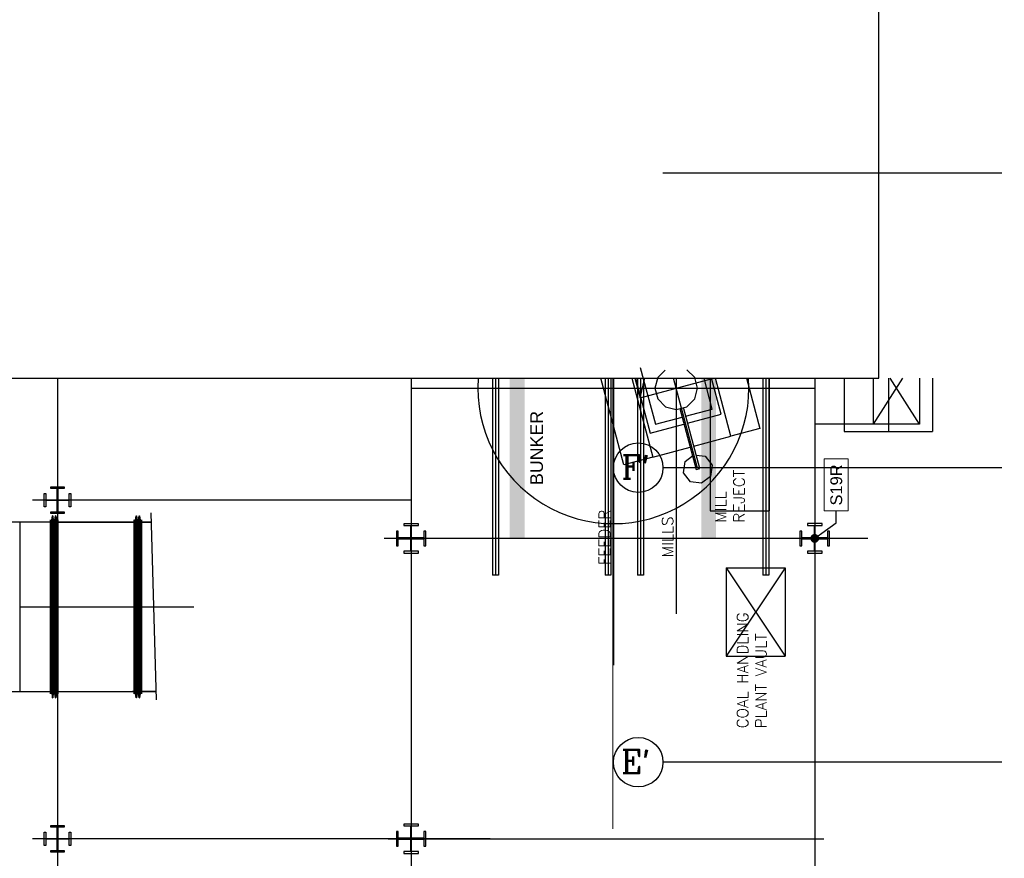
# Model space of a CAD drawing. Header units: inches. Extents: x 0 to 1544102, y -303681 to 23144100.
# Tile 26 of 256: x 37299 to 41477, y -136243 to -132683. Entities that reach past the tile are written whole.
import ezdxf
from ezdxf import colors
from ezdxf.entities.mleader import LeaderData, LeaderLine
from ezdxf.enums import TextEntityAlignment as Align
from ezdxf.math import Vec2, Vec3

# ---------------------------------------------------------------- set-up
doc = ezdxf.new("R2010")
doc.units = ezdxf.units.IN
doc.header["$LTSCALE"] = 1800
doc.header["$MEASUREMENT"] = 0
for name, pattern in [('CENTER', [2, 1.25, -0.25, 0.25, -0.25]), ('CENTER2', [1.125, 0.75, -0.125, 0.125, -0.125]), ('PHANTOM', [63.5, 31.75, -6.35, 6.35, -6.35, 6.35, -6.35])]:
    doc.linetypes.add(name, pattern=pattern)
doc.layers.get('0').update_dxf_attribs({"color": 253, "lineweight": 9})
for name, color, linetype in [('1', 7, 'Continuous'), ('1_01_COAL_MILL_A', 7, 'Continuous'), ('1_01_FURNACE', 7, 'CENTER'), ('1_01_HOT_SA_TO_WINDBOX', 7, 'Continuous'), ('1_01_STEEL_TIER1', 7, 'Continuous'), ('1_COLD_PA_TO_APH', 7, 'Continuous'), ('4_01_HOT_PA_TO_MILLS', 7, 'Continuous'), ('CENTER', 10, 'CENTER'), ('Column-Tags', 252, 'Continuous'), ('DIM', 4, 'Continuous'), ('DIMTEXT', 132, 'Continuous'), ('DIMTEXT-CL', 132, 'CENTER'), ('FUEL-MILL-CL', 32, 'CENTER'), ('GRID', 251, 'CENTER'), ('STEEL-COLUMNS-CL', 252, 'CENTER'), ('TEXT', 3, 'Continuous')]:
    doc.layers.add(name, color=color, linetype=linetype)
doc.layers.add('Y Center---yog', color=3, linetype='CENTER2', lineweight=13)
doc.styles.add('ROMANC', font='ROMANC.SHX')
doc.styles.add('Squish', font='simplex.shx', dxfattribs={"width": 0.8})
doc.styles.get("Standard").update_dxf_attribs({"font": 'arial.ttf'})

# ---------------------------------------------------------------- blocks, each defined once
blk = doc.blocks.new('COLTAG')
at = {"transparency": 16777216}
blk.add_lwpolyline([(555, 1242), (2322, 1242), (2322, 424), (555, 424)], close=True, dxfattribs=at)
blk.add_attdef('COL', text='', height=400, dxfattribs=at).set_placement((1439, 833), align=Align.MIDDLE_CENTER)
blk = doc.blocks.new('_Dot')
at = {"color": 0, "linetype": 'ByBlock', "lineweight": -2}
blk.add_line((-0.5, 0), (-1, 0), dxfattribs=at)
at = {"color": 0, "linetype": 'ByBlock', "const_width": 0.5}
blk.add_lwpolyline([(-0.25, 0, 1), (0.25, 0, 1)], format="xyb", close=True, dxfattribs=at)

msp = doc.modelspace()

# ---------------------------------------------------------------- linework, layer by layer
at = {"layer": '1', "color": 8}
for centre in [(39923.54, -134584.93), (39923.54, -134584.93), (39923.54, -135834.93), (39923.54, -135834.93)]:
    msp.add_circle(centre, 105.04, dxfattribs=at)
at = {"layer": '1_01_COAL_MILL_A', "color": 8}
for p, q in [((39931.53, -134159.05), (39996.24, -134400.53)), ((40037.36, -134170.9), (40006.14, -134202.13)), ((40163.11, -134202.13), (40129.94, -134168.95)), ((39862.92, -134573.1), (39764.38, -134205.33)), ((39895.86, -134205.33), (39985.59, -134540.23)), ((39911.58, -134205.33), (39974.14, -134438.8)), ((40006.14, -134202.13), (39994, -134247.44)), ((40175.25, -134247.44), (40163.11, -134202.13)), ((40237.72, -134335.83), (40202.75, -134205.33)), ((40275.99, -134357.92), (40235.1, -134205.33)), ((40316.78, -134451.49), (40250.82, -134205.33)), ((40382.3, -134205.33), (40439.46, -134418.62)), ((39994, -134247.44), (40006.14, -134292.75)), ((40163.11, -134292.75), (40175.25, -134247.44)), ((40006.14, -134292.75), (40039.31, -134325.92)), ((40129.94, -134325.92), (40163.11, -134292.75)), ((40039.31, -134325.92), (40084.62, -134338.06)), ((40084.62, -134338.06), (40129.94, -134325.92)), ((40099.63, -134334.04), (40168.86, -134592.39)), ((40184.25, -134588.27), (40115.03, -134329.92)), ((40124.72, -134366.1), (40237.72, -134335.83)), ((39996.24, -134400.53), (40109.33, -134370.23)), ((40132.81, -134396.29), (40275.99, -134357.92)), ((39974.14, -134438.8), (40117.42, -134400.41)), ((40439.46, -134418.62), (40316.78, -134451.49)), ((40158.94, -134493.79), (40316.78, -134451.49)), ((39985.59, -134540.23), (40143.54, -134497.91)), ((39985.59, -134540.23), (39862.92, -134573.1)), ((40122.38, -134559.09), (40153.53, -134535.19)), ((40168.93, -134531.1), (40207.75, -134536.22)), ((40207.75, -134536.22), (40236.88, -134574.17)), ((40116.13, -134606.52), (40122.38, -134559.09)), ((40168.86, -134592.39), (40184.25, -134588.27)), ((40236.88, -134574.17), (40230.63, -134621.59)), ((40145.25, -134644.47), (40116.13, -134606.52)), ((40230.63, -134621.59), (40192.68, -134650.71)), ((40192.68, -134650.71), (40145.25, -134644.47))]:
    msp.add_line(p, q, dxfattribs=at)
at = {"layer": '1_01_FURNACE', "color": 8}
msp.add_line((40984.83, -134205.33), (40984.83, -134430.66), dxfattribs=at)
at = {"layer": '1_01_HOT_SA_TO_WINDBOX', "color": 8}
for p, q in [((37430.04, -135544.37, 4128.13), (37430.04, -134806.62, 4128.13)), ((37430.04, -134806.62, 4128.13), (37430.42, -134806.62, 4128.13)), ((37430.04, -134806.62, 4128.13), (37430.04, -135544.37, 4128.13)), ((37430.42, -134806.62, 4128.13), (37430.04, -134806.62, 4128.13)), ((37430.04, -135544.37, 4128.13), (37430.04, -134806.62, 4128.13)), ((37430.04, -134806.62, 4128.13), (37430.42, -134806.62, 4128.13)), ((37430.04, -134806.62, 4128.13), (37430.04, -135544.37, 4128.13)), ((37430.42, -134806.62, 4128.13), (37430.04, -134806.62, 4128.13)), ((37430.42, -134806.62, 4128.13), (37430.42, -135544.37, 4128.13)), ((37430.42, -135544.37, 4128.13), (37430.42, -134806.62, 4128.13)), ((37430.42, -134806.62, 4128.13), (37430.42, -135544.37, 4128.13)), ((37430.42, -135544.37, 4128.13), (37430.42, -134806.62, 4128.13)), ((37434.17, -134816.12, 4128.13), (37438.54, -134789.12, 4128.13)), ((37438.54, -134789.12, 4128.13), (37434.17, -134816.12, 4128.13)), ((37434.17, -134816.12, 4128.13), (37438.54, -134789.12, 4128.13)), ((37438.54, -134789.12, 4128.13), (37434.17, -134816.12, 4128.13)), ((37440.42, -134789.12, 4128.13), (37438.54, -134789.12, 4128.13)), ((37438.54, -134789.12, 4128.13), (37438.54, -135561.87, 4128.13)), ((37438.54, -135561.87, 4128.13), (37438.54, -134789.12, 4128.13)), ((37440.42, -134789.12, 4128.13), (37438.54, -134789.12, 4128.13)), ((37440.42, -134789.12, 4128.13), (37438.54, -134789.12, 4128.13)), ((37438.54, -134789.12, 4128.13), (37438.54, -135561.87, 4128.13)), ((37438.54, -135561.87, 4128.13), (37438.54, -134789.12, 4128.13)), ((37440.42, -134789.12, 4128.13), (37438.54, -134789.12, 4128.13)), ((37444.79, -134816.12, 4128.13), (37440.42, -134789.12, 4128.13)), ((37440.42, -134789.12, 4128.13), (37440.42, -135561.87, 4128.13)), ((37444.79, -134816.12, 4128.13), (37440.42, -134789.12, 4128.13)), ((37440.42, -135561.87, 4128.13), (37440.42, -134789.12, 4128.13)), ((37444.79, -134816.12, 4128.13), (37440.42, -134789.12, 4128.13)), ((37440.42, -134789.12, 4128.13), (37440.42, -135561.87, 4128.13)), ((37444.79, -134816.12, 4128.13), (37440.42, -134789.12, 4128.13)), ((37440.42, -135561.87, 4128.13), (37440.42, -134789.12, 4128.13)), ((37451.04, -134789.12, 4128.13), (37446.67, -134816.12, 4128.13)), ((37446.67, -134816.12, 4128.13), (37451.04, -134789.12, 4128.13)), ((37451.04, -134789.12, 4128.13), (37446.67, -134816.12, 4128.13)), ((37446.67, -134816.12, 4128.13), (37451.04, -134789.12, 4128.13)), ((37452.92, -134789.12, 4128.13), (37451.04, -134789.12, 4128.13)), ((37451.04, -134789.12, 4128.13), (37451.04, -135561.87, 4128.13)), ((37451.04, -134789.12, 4128.13), (37452.92, -134789.12, 4128.13)), ((37451.04, -135561.87, 4128.13), (37451.04, -134789.12, 4128.13)), ((37452.92, -134789.12, 4128.13), (37451.04, -134789.12, 4128.13)), ((37451.04, -134789.12, 4128.13), (37451.04, -135561.87, 4128.13)), ((37451.04, -134789.12, 4128.13), (37452.92, -134789.12, 4128.13)), ((37451.04, -135561.87, 4128.13), (37451.04, -134789.12, 4128.13)), ((37457.29, -134816.12, 4128.13), (37452.92, -134789.12, 4128.13)), ((37452.92, -134789.12, 4128.13), (37452.92, -135561.87, 4128.13)), ((37452.92, -134789.12, 4128.13), (37452.92, -135561.87, 4128.13)), ((37452.92, -134789.12, 4128.13), (37457.29, -134816.12, 4128.13)), ((37457.29, -134816.12, 4128.13), (37452.92, -134789.12, 4128.13)), ((37452.92, -134789.12, 4128.13), (37452.92, -135561.87, 4128.13)), ((37452.92, -134789.12, 4128.13), (37452.92, -135561.87, 4128.13)), ((37452.92, -134789.12, 4128.13), (37457.29, -134816.12, 4128.13)), ((37460.92, -135544.37, 4128.13), (37460.92, -134806.62, 4128.13)), ((37460.92, -134806.62, 4128.13), (37461.29, -134806.62, 4128.13)), ((37460.92, -134806.62, 4128.13), (37460.92, -135544.37, 4128.13)), ((37461.29, -134806.62, 4128.13), (37460.92, -134806.62, 4128.13)), ((37460.92, -135544.37, 4128.13), (37460.92, -134806.62, 4128.13)), ((37460.92, -134806.62, 4128.13), (37461.29, -134806.62, 4128.13)), ((37460.92, -134806.62, 4128.13), (37460.92, -135544.37, 4128.13)), ((37461.29, -134806.62, 4128.13), (37460.92, -134806.62, 4128.13)), ((37461.29, -134806.62, 4128.13), (37461.29, -135544.37, 4128.13)), ((37461.29, -135544.37, 4128.13), (37461.29, -134806.62, 4128.13)), ((37461.29, -134806.62, 4128.13), (37461.29, -135544.37, 4128.13)), ((37461.29, -135544.37, 4128.13), (37461.29, -134806.62, 4128.13)), ((37784.79, -134806.62, 4128.13), (37784.79, -135544.37, 4128.13)), ((37785.17, -134806.62, 4128.13), (37784.79, -134806.62, 4128.13)), ((37784.79, -135544.37, 4128.13), (37784.79, -134806.62, 4128.13)), ((37784.79, -134806.62, 4128.13), (37785.17, -134806.62, 4128.13)), ((37784.79, -134806.62, 4128.13), (37784.79, -135544.37, 4128.13)), ((37785.17, -134806.62, 4128.13), (37784.79, -134806.62, 4128.13)), ((37784.79, -135544.37, 4128.13), (37784.79, -134806.62, 4128.13)), ((37784.79, -134806.62, 4128.13), (37785.17, -134806.62, 4128.13)), ((37785.17, -135544.37, 4128.13), (37785.17, -134806.62, 4128.13)), ((37785.17, -134806.62, 4128.13), (37785.17, -135544.37, 4128.13)), ((37785.17, -135544.37, 4128.13), (37785.17, -134806.62, 4128.13)), ((37785.17, -134806.62, 4128.13), (37785.17, -135544.37, 4128.13)), ((37788.92, -134816.12, 4128.13), (37793.29, -134789.12, 4128.13)), ((37788.92, -134816.12, 4128.13), (37793.29, -134789.12, 4128.13)), ((37788.92, -134816.12, 4128.13), (37793.29, -134789.12, 4128.13)), ((37788.92, -134816.12, 4128.13), (37793.29, -134789.12, 4128.13)), ((37793.29, -135561.87, 4128.13), (37793.29, -134789.12, 4128.13)), ((37793.29, -134789.12, 4128.13), (37795.17, -134789.12, 4128.13)), ((37793.29, -134789.12, 4128.13), (37793.29, -135561.87, 4128.13)), ((37793.29, -134789.12, 4128.13), (37795.17, -134789.12, 4128.13)), ((37793.29, -135561.87, 4128.13), (37793.29, -134789.12, 4128.13)), ((37793.29, -134789.12, 4128.13), (37795.17, -134789.12, 4128.13)), ((37793.29, -134789.12, 4128.13), (37793.29, -135561.87, 4128.13)), ((37793.29, -134789.12, 4128.13), (37795.17, -134789.12, 4128.13)), ((37795.17, -135561.87, 4128.13), (37795.17, -134789.12, 4128.13)), ((37795.17, -134789.12, 4128.13), (37799.54, -134816.12, 4128.13)), ((37795.17, -134789.12, 4128.13), (37799.54, -134816.12, 4128.13)), ((37795.17, -135561.87, 4128.13), (37795.17, -134789.12, 4128.13)), ((37795.17, -135561.87, 4128.13), (37795.17, -134789.12, 4128.13)), ((37795.17, -134789.12, 4128.13), (37799.54, -134816.12, 4128.13)), ((37795.17, -134789.12, 4128.13), (37799.54, -134816.12, 4128.13)), ((37795.17, -135561.87, 4128.13), (37795.17, -134789.12, 4128.13)), ((37801.42, -134816.12, 4128.13), (37805.79, -134789.12, 4128.13)), ((37801.42, -134816.12, 4128.13), (37805.79, -134789.12, 4128.13)), ((37801.42, -134816.12, 4128.13), (37805.79, -134789.12, 4128.13)), ((37801.42, -134816.12, 4128.13), (37805.79, -134789.12, 4128.13)), ((37805.79, -135561.87, 4128.13), (37805.79, -134789.12, 4128.13)), ((37805.79, -134789.12, 4128.13), (37807.67, -134789.12, 4128.13)), ((37805.79, -134789.12, 4128.13), (37807.67, -134789.12, 4128.13)), ((37805.79, -134789.12, 4128.13), (37805.79, -135561.87, 4128.13)), ((37805.79, -135561.87, 4128.13), (37805.79, -134789.12, 4128.13)), ((37805.79, -134789.12, 4128.13), (37807.67, -134789.12, 4128.13)), ((37805.79, -134789.12, 4128.13), (37807.67, -134789.12, 4128.13)), ((37805.79, -134789.12, 4128.13), (37805.79, -135561.87, 4128.13)), ((37807.67, -135561.87, 4128.13), (37807.67, -134789.12, 4128.13)), ((37807.67, -134789.12, 4128.13), (37812.04, -134816.12, 4128.13)), ((37807.67, -135561.87, 4128.13), (37807.67, -134789.12, 4128.13)), ((37807.67, -134789.12, 4128.13), (37812.04, -134816.12, 4128.13)), ((37807.67, -135561.87, 4128.13), (37807.67, -134789.12, 4128.13)), ((37807.67, -134789.12, 4128.13), (37812.04, -134816.12, 4128.13)), ((37807.67, -135561.87, 4128.13), (37807.67, -134789.12, 4128.13)), ((37807.67, -134789.12, 4128.13), (37812.04, -134816.12, 4128.13)), ((37815.67, -134806.62, 4128.13), (37815.67, -135544.37, 4128.13)), ((37816.04, -134806.62, 4128.13), (37815.67, -134806.62, 4128.13)), ((37815.67, -135544.37, 4128.13), (37815.67, -134806.62, 4128.13)), ((37815.67, -134806.62, 4128.13), (37816.04, -134806.62, 4128.13)), ((37815.67, -134806.62, 4128.13), (37815.67, -135544.37, 4128.13)), ((37816.04, -134806.62, 4128.13), (37815.67, -134806.62, 4128.13)), ((37815.67, -135544.37, 4128.13), (37815.67, -134806.62, 4128.13)), ((37815.67, -134806.62, 4128.13), (37816.04, -134806.62, 4128.13)), ((37816.04, -135544.37, 4128.13), (37816.04, -134806.62, 4128.13)), ((37816.04, -134806.62, 4128.13), (37816.04, -135544.37, 4128.13)), ((37816.04, -135544.37, 4128.13), (37816.04, -134806.62, 4128.13)), ((37816.04, -134806.62, 4128.13), (37816.04, -135544.37, 4128.13)), ((37430.04, -134816.12, 4128.13), (37179.54, -134816.12, 4128.13)), ((37430.04, -134816.12, 4128.13), (37299.42, -134816.12, 4128.13)), ((37299.42, -134816.12, 4128.13), (37299.42, -135534.87, 4128.13)), ((37299.42, -134816.12, 4128.13), (37299.42, -135534.87, 4128.13)), ((37430.04, -134816.12, 4128.13), (37299.42, -134816.12, 4128.13)), ((37430.04, -134816.12, 4128.13), (37299.42, -134816.12, 4128.13)), ((37299.42, -134816.12, 4128.13), (37299.42, -135534.87, 4128.13)), ((37299.42, -134816.12, 4128.13), (37299.42, -135534.87, 4128.13)), ((37430.04, -135534.87, 4128.13), (37430.04, -134816.12, 4128.13)), ((37430.04, -134816.12, 4128.13), (37430.04, -135534.87, 4128.13)), ((37430.04, -135534.87, 4128.13), (37430.04, -134816.12, 4128.13)), ((37430.04, -134816.12, 4128.13), (37430.04, -135534.87, 4128.13)), ((37430.42, -134816.12, 4128.13), (37430.42, -135534.87, 4128.13)), ((37434.17, -134816.12, 4128.13), (37430.42, -134816.12, 4128.13)), ((37430.42, -135534.87, 4128.13), (37430.42, -134816.12, 4128.13)), ((37430.42, -134816.12, 4128.13), (37434.17, -134816.12, 4128.13)), ((37430.42, -134816.12, 4128.13), (37430.42, -135534.87, 4128.13)), ((37434.17, -134816.12, 4128.13), (37430.42, -134816.12, 4128.13)), ((37430.42, -135534.87, 4128.13), (37430.42, -134816.12, 4128.13)), ((37430.42, -134816.12, 4128.13), (37434.17, -134816.12, 4128.13)), ((37434.17, -135534.87, 4128.13), (37434.17, -134816.12, 4128.13)), ((37434.17, -134816.12, 4128.13), (37434.17, -135534.87, 4128.13)), ((37434.17, -135534.87, 4128.13), (37434.17, -134816.12, 4128.13)), ((37434.17, -134816.12, 4128.13), (37434.17, -135534.87, 4128.13)), ((37444.79, -134816.12, 4128.13), (37444.79, -135534.87, 4128.13)), ((37446.67, -134816.12, 4128.13), (37444.79, -134816.12, 4128.13)), ((37446.67, -134816.12, 4128.13), (37444.79, -134816.12, 4128.13)), ((37444.79, -134816.12, 4128.13), (37444.79, -135534.87, 4128.13)), ((37444.79, -134816.12, 4128.13), (37444.79, -135534.87, 4128.13)), ((37446.67, -134816.12, 4128.13), (37444.79, -134816.12, 4128.13)), ((37446.67, -134816.12, 4128.13), (37444.79, -134816.12, 4128.13)), ((37444.79, -134816.12, 4128.13), (37444.79, -135534.87, 4128.13)), ((37446.67, -135534.87, 4128.13), (37446.67, -134816.12, 4128.13)), ((37446.67, -135534.87, 4128.13), (37446.67, -134816.12, 4128.13)), ((37446.67, -135534.87, 4128.13), (37446.67, -134816.12, 4128.13)), ((37446.67, -135534.87, 4128.13), (37446.67, -134816.12, 4128.13)), ((37457.29, -134816.12, 4128.13), (37457.29, -135534.87, 4128.13)), ((37460.92, -134816.12, 4128.13), (37457.29, -134816.12, 4128.13)), ((37457.29, -134816.12, 4128.13), (37460.92, -134816.12, 4128.13)), ((37457.29, -134816.12, 4128.13), (37457.29, -135534.87, 4128.13)), ((37457.29, -134816.12, 4128.13), (37457.29, -135534.87, 4128.13)), ((37460.92, -134816.12, 4128.13), (37457.29, -134816.12, 4128.13)), ((37457.29, -134816.12, 4128.13), (37460.92, -134816.12, 4128.13)), ((37457.29, -134816.12, 4128.13), (37457.29, -135534.87, 4128.13)), ((37460.92, -134816.12, 4128.13), (37460.92, -135534.87, 4128.13)), ((37460.92, -134816.12, 4128.13), (37460.92, -135534.87, 4128.13)), ((37460.92, -134816.12, 4128.13), (37460.92, -135534.87, 4128.13)), ((37460.92, -134816.12, 4128.13), (37460.92, -135534.87, 4128.13)), ((37461.29, -134816.12, 4128.13), (37784.79, -134816.12, 4128.13)), ((37461.29, -134816.12, 4128.13), (37461.29, -135534.87, 4128.13)), ((37461.29, -134816.12, 4128.13), (37461.29, -135534.87, 4128.13)), ((37784.79, -134816.12, 4128.13), (37461.29, -134816.12, 4128.13)), ((37461.29, -134816.12, 4128.13), (37784.79, -134816.12, 4128.13)), ((37461.29, -134816.12, 4128.13), (37461.29, -135534.87, 4128.13)), ((37461.29, -134816.12, 4128.13), (37461.29, -135534.87, 4128.13)), ((37784.79, -134816.12, 4128.13), (37461.29, -134816.12, 4128.13)), ((37597.29, -134816.12, 4128.13), (37672.29, -134816.12, 4128.13)), ((37597.29, -134816.12, 4128.13), (37672.29, -134816.12, 4128.13)), ((37784.79, -134816.12, 4128.13), (37784.79, -135534.87, 4128.13)), ((37784.79, -135534.87, 4128.13), (37784.79, -134816.12, 4128.13)), ((37784.79, -134816.12, 4128.13), (37784.79, -135534.87, 4128.13)), ((37784.79, -135534.87, 4128.13), (37784.79, -134816.12, 4128.13)), ((37785.17, -135534.87, 4128.13), (37785.17, -134816.12, 4128.13)), ((37788.92, -134816.12, 4128.13), (37785.17, -134816.12, 4128.13)), ((37785.17, -134816.12, 4128.13), (37785.17, -135534.87, 4128.13)), ((37788.92, -134816.12, 4128.13), (37785.17, -134816.12, 4128.13)), ((37785.17, -135534.87, 4128.13), (37785.17, -134816.12, 4128.13)), ((37788.92, -134816.12, 4128.13), (37785.17, -134816.12, 4128.13)), ((37785.17, -134816.12, 4128.13), (37785.17, -135534.87, 4128.13)), ((37788.92, -134816.12, 4128.13), (37785.17, -134816.12, 4128.13)), ((37788.92, -135534.87, 4128.13), (37788.92, -134816.12, 4128.13)), ((37788.92, -135534.87, 4128.13), (37788.92, -134816.12, 4128.13)), ((37788.92, -135534.87, 4128.13), (37788.92, -134816.12, 4128.13)), ((37788.92, -135534.87, 4128.13), (37788.92, -134816.12, 4128.13)), ((37799.54, -135534.87, 4128.13), (37799.54, -134816.12, 4128.13)), ((37799.54, -134816.12, 4128.13), (37801.42, -134816.12, 4128.13)), ((37799.54, -134816.12, 4128.13), (37801.42, -134816.12, 4128.13)), ((37799.54, -135534.87, 4128.13), (37799.54, -134816.12, 4128.13)), ((37799.54, -135534.87, 4128.13), (37799.54, -134816.12, 4128.13)), ((37799.54, -134816.12, 4128.13), (37801.42, -134816.12, 4128.13)), ((37799.54, -134816.12, 4128.13), (37801.42, -134816.12, 4128.13)), ((37799.54, -135534.87, 4128.13), (37799.54, -134816.12, 4128.13)), ((37801.42, -134816.12, 4128.13), (37801.42, -135534.87, 4128.13)), ((37801.42, -134816.12, 4128.13), (37801.42, -135534.87, 4128.13)), ((37801.42, -134816.12, 4128.13), (37801.42, -135534.87, 4128.13)), ((37801.42, -134816.12, 4128.13), (37801.42, -135534.87, 4128.13)), ((37812.04, -135534.87, 4128.13), (37812.04, -134816.12, 4128.13)), ((37812.04, -134816.12, 4128.13), (37815.67, -134816.12, 4128.13)), ((37812.04, -134816.12, 4128.13), (37815.67, -134816.12, 4128.13)), ((37812.04, -135534.87, 4128.13), (37812.04, -134816.12, 4128.13)), ((37812.04, -135534.87, 4128.13), (37812.04, -134816.12, 4128.13)), ((37812.04, -134816.12, 4128.13), (37815.67, -134816.12, 4128.13)), ((37812.04, -134816.12, 4128.13), (37815.67, -134816.12, 4128.13)), ((37812.04, -135534.87, 4128.13), (37812.04, -134816.12, 4128.13)), ((37815.67, -134816.12, 4128.13), (37815.67, -135534.87, 4128.13)), ((37815.67, -134816.12, 4128.13), (37815.67, -135534.87, 4128.13)), ((37815.67, -134816.12, 4128.13), (37815.67, -135534.87, 4128.13)), ((37815.67, -134816.12, 4128.13), (37815.67, -135534.87, 4128.13)), ((37816.04, -134816.12, 4128.13), (37857.56, -134816.12, 4128.13)), ((37857.56, -134816.12, 4128.13), (37816.04, -134816.12, 4128.13)), ((37816.04, -134816.12, 4128.13), (37816.04, -135534.87, 4128.13)), ((37816.04, -134816.12, 4128.13), (37816.04, -135534.87, 4128.13)), ((37857.56, -134816.12, 4128.13), (37816.04, -134816.12, 4128.13)), ((37816.04, -135534.87, 4128.13), (37816.04, -134816.12, 4128.13)), ((37816.04, -135534.87, 4128.13), (37816.04, -134816.12, 4128.13)), ((37816.04, -134816.12, 4128.13), (37857.56, -134816.12, 4128.13)), ((37299.42, -135175.5, 4128.13), (37430.04, -135175.5, 4128.13)), ((37299.42, -135175.5, 4128.13), (37430.04, -135175.5, 4128.13)), ((37461.29, -135175.5, 4128.13), (37430.04, -135175.5, 4128.13)), ((37461.29, -135175.5, 4128.13), (37430.04, -135175.5, 4128.13)), ((37461.29, -135175.5, 4128.13), (37784.79, -135175.5, 4128.13)), ((37461.29, -135175.5, 4128.13), (37784.79, -135175.5, 4128.13)), ((37816.04, -135175.5, 4128.13), (37784.79, -135175.5, 4128.13)), ((37816.04, -135175.5, 4128.13), (37784.79, -135175.5, 4128.13)), ((37816.04, -135175.5, 4128.13), (38037.92, -135175.5, 4128.13)), ((37816.04, -135175.5, 4128.13), (38037.92, -135175.5, 4128.13)), ((37179.54, -135534.87, 4128.13), (37430.04, -135534.87, 4128.13)), ((37299.42, -135534.87, 4128.13), (37430.04, -135534.87, 4128.13)), ((37299.42, -135534.87, 4128.13), (37430.04, -135534.87, 4128.13)), ((37299.42, -135534.87, 4128.13), (37430.04, -135534.87, 4128.13)), ((37430.42, -135544.37, 4128.13), (37430.04, -135544.37, 4128.13)), ((37430.04, -135544.37, 4128.13), (37430.42, -135544.37, 4128.13)), ((37430.42, -135544.37, 4128.13), (37430.04, -135544.37, 4128.13)), ((37430.04, -135544.37, 4128.13), (37430.42, -135544.37, 4128.13)), ((37430.42, -135534.87, 4128.13), (37434.17, -135534.87, 4128.13)), ((37434.17, -135534.87, 4128.13), (37430.42, -135534.87, 4128.13)), ((37430.42, -135534.87, 4128.13), (37434.17, -135534.87, 4128.13)), ((37434.17, -135534.87, 4128.13), (37430.42, -135534.87, 4128.13)), ((37434.17, -135534.87, 4128.13), (37438.54, -135561.87, 4128.13)), ((37434.17, -135534.87, 4128.13), (37438.54, -135561.87, 4128.13)), ((37434.17, -135534.87, 4128.13), (37438.54, -135561.87, 4128.13)), ((37434.17, -135534.87, 4128.13), (37438.54, -135561.87, 4128.13)), ((37440.42, -135561.87, 4128.13), (37444.79, -135534.87, 4128.13)), ((37440.42, -135561.87, 4128.13), (37444.79, -135534.87, 4128.13)), ((37440.42, -135561.87, 4128.13), (37444.79, -135534.87, 4128.13)), ((37440.42, -135561.87, 4128.13), (37444.79, -135534.87, 4128.13)), ((37444.79, -135534.87, 4128.13), (37446.67, -135534.87, 4128.13)), ((37444.79, -135534.87, 4128.13), (37446.67, -135534.87, 4128.13)), ((37444.79, -135534.87, 4128.13), (37446.67, -135534.87, 4128.13)), ((37444.79, -135534.87, 4128.13), (37446.67, -135534.87, 4128.13)), ((37446.67, -135534.87, 4128.13), (37451.04, -135561.87, 4128.13)), ((37451.04, -135561.87, 4128.13), (37446.67, -135534.87, 4128.13)), ((37446.67, -135534.87, 4128.13), (37451.04, -135561.87, 4128.13)), ((37451.04, -135561.87, 4128.13), (37446.67, -135534.87, 4128.13)), ((37452.92, -135561.87, 4128.13), (37457.29, -135534.87, 4128.13)), ((37457.29, -135534.87, 4128.13), (37452.92, -135561.87, 4128.13)), ((37452.92, -135561.87, 4128.13), (37457.29, -135534.87, 4128.13)), ((37457.29, -135534.87, 4128.13), (37452.92, -135561.87, 4128.13)), ((37457.29, -135534.87, 4128.13), (37460.92, -135534.87, 4128.13)), ((37460.92, -135534.87, 4128.13), (37457.29, -135534.87, 4128.13)), ((37457.29, -135534.87, 4128.13), (37460.92, -135534.87, 4128.13)), ((37460.92, -135534.87, 4128.13), (37457.29, -135534.87, 4128.13)), ((37461.29, -135544.37, 4128.13), (37460.92, -135544.37, 4128.13)), ((37460.92, -135544.37, 4128.13), (37461.29, -135544.37, 4128.13)), ((37461.29, -135544.37, 4128.13), (37460.92, -135544.37, 4128.13)), ((37460.92, -135544.37, 4128.13), (37461.29, -135544.37, 4128.13)), ((37461.29, -135534.87, 4128.13), (37784.79, -135534.87, 4128.13)), ((37461.29, -135534.87, 4128.13), (37784.79, -135534.87, 4128.13)), ((37461.29, -135534.87, 4128.13), (37784.79, -135534.87, 4128.13)), ((37461.29, -135534.87, 4128.13), (37784.79, -135534.87, 4128.13)), ((37879.07, -135534.87, 4128.13), (37778.54, -135534.87, 4128.13)), ((37784.79, -135544.37, 4128.13), (37785.17, -135544.37, 4128.13)), ((37785.17, -135544.37, 4128.13), (37784.79, -135544.37, 4128.13)), ((37784.79, -135544.37, 4128.13), (37785.17, -135544.37, 4128.13)), ((37785.17, -135544.37, 4128.13), (37784.79, -135544.37, 4128.13)), ((37785.17, -135534.87, 4128.13), (37788.92, -135534.87, 4128.13)), ((37785.17, -135534.87, 4128.13), (37788.92, -135534.87, 4128.13)), ((37785.17, -135534.87, 4128.13), (37788.92, -135534.87, 4128.13)), ((37785.17, -135534.87, 4128.13), (37788.92, -135534.87, 4128.13)), ((37788.92, -135534.87, 4128.13), (37793.29, -135561.87, 4128.13)), ((37793.29, -135561.87, 4128.13), (37788.92, -135534.87, 4128.13)), ((37788.92, -135534.87, 4128.13), (37793.29, -135561.87, 4128.13)), ((37793.29, -135561.87, 4128.13), (37788.92, -135534.87, 4128.13)), ((37799.54, -135534.87, 4128.13), (37795.17, -135561.87, 4128.13)), ((37799.54, -135534.87, 4128.13), (37795.17, -135561.87, 4128.13)), ((37799.54, -135534.87, 4128.13), (37795.17, -135561.87, 4128.13)), ((37799.54, -135534.87, 4128.13), (37795.17, -135561.87, 4128.13)), ((37801.42, -135534.87, 4128.13), (37799.54, -135534.87, 4128.13)), ((37801.42, -135534.87, 4128.13), (37799.54, -135534.87, 4128.13)), ((37801.42, -135534.87, 4128.13), (37799.54, -135534.87, 4128.13)), ((37801.42, -135534.87, 4128.13), (37799.54, -135534.87, 4128.13)), ((37805.79, -135561.87, 4128.13), (37801.42, -135534.87, 4128.13)), ((37801.42, -135534.87, 4128.13), (37805.79, -135561.87, 4128.13)), ((37805.79, -135561.87, 4128.13), (37801.42, -135534.87, 4128.13)), ((37801.42, -135534.87, 4128.13), (37805.79, -135561.87, 4128.13)), ((37812.04, -135534.87, 4128.13), (37807.67, -135561.87, 4128.13)), ((37807.67, -135561.87, 4128.13), (37812.04, -135534.87, 4128.13)), ((37812.04, -135534.87, 4128.13), (37807.67, -135561.87, 4128.13)), ((37807.67, -135561.87, 4128.13), (37812.04, -135534.87, 4128.13)), ((37815.67, -135534.87, 4128.13), (37812.04, -135534.87, 4128.13)), ((37812.04, -135534.87, 4128.13), (37815.67, -135534.87, 4128.13)), ((37815.67, -135534.87, 4128.13), (37812.04, -135534.87, 4128.13)), ((37812.04, -135534.87, 4128.13), (37815.67, -135534.87, 4128.13)), ((37815.67, -135544.37, 4128.13), (37816.04, -135544.37, 4128.13)), ((37816.04, -135544.37, 4128.13), (37815.67, -135544.37, 4128.13)), ((37815.67, -135544.37, 4128.13), (37816.04, -135544.37, 4128.13)), ((37816.04, -135544.37, 4128.13), (37815.67, -135544.37, 4128.13)), ((37879.07, -135534.87, 4128.13), (37816.04, -135534.87, 4128.13)), ((37816.04, -135534.87, 4128.13), (37879.07, -135534.87, 4128.13)), ((37879.07, -135534.87, 4128.13), (37816.04, -135534.87, 4128.13)), ((37879.07, -135534.87, 4128.13), (37816.04, -135534.87, 4128.13)), ((37438.54, -135561.87, 4128.13), (37440.42, -135561.87, 4128.13)), ((37438.54, -135561.87, 4128.13), (37440.42, -135561.87, 4128.13)), ((37438.54, -135561.87, 4128.13), (37440.42, -135561.87, 4128.13)), ((37438.54, -135561.87, 4128.13), (37440.42, -135561.87, 4128.13)), ((37451.04, -135561.87, 4128.13), (37452.92, -135561.87, 4128.13)), ((37452.92, -135561.87, 4128.13), (37451.04, -135561.87, 4128.13)), ((37451.04, -135561.87, 4128.13), (37452.92, -135561.87, 4128.13)), ((37452.92, -135561.87, 4128.13), (37451.04, -135561.87, 4128.13)), ((37795.17, -135561.87, 4128.13), (37793.29, -135561.87, 4128.13)), ((37795.17, -135561.87, 4128.13), (37793.29, -135561.87, 4128.13)), ((37795.17, -135561.87, 4128.13), (37793.29, -135561.87, 4128.13)), ((37795.17, -135561.87, 4128.13), (37793.29, -135561.87, 4128.13)), ((37807.67, -135561.87, 4128.13), (37805.79, -135561.87, 4128.13)), ((37805.79, -135561.87, 4128.13), (37807.67, -135561.87, 4128.13)), ((37807.67, -135561.87, 4128.13), (37805.79, -135561.87, 4128.13)), ((37805.79, -135561.87, 4128.13), (37807.67, -135561.87, 4128.13))]:
    msp.add_line(p, q, dxfattribs=at)
at = {"layer": '1_01_STEEL_TIER1', "color": 8}
for points in [[(37431.71, -134771.69), (37458.27, -134771.69), (37458.27, -134724), (37410.59, -134724), (37410.59, -134750.56), (37403.59, -134750.56), (37403.59, -134694.31), (37410.59, -134694.31), (37410.59, -134720.87), (37458.27, -134720.87), (37458.27, -134673.19), (37431.71, -134673.19), (37431.71, -134666.19), (37487.96, -134666.19), (37487.96, -134673.19), (37461.4, -134673.19), (37461.4, -134720.87), (37509.09, -134720.87), (37509.09, -134694.31), (37516.09, -134694.31), (37516.09, -134750.56), (37509.09, -134750.56), (37509.09, -134724), (37461.4, -134724), (37461.4, -134771.69), (37487.96, -134771.69), (37487.96, -134778.69), (37431.71, -134778.69)], [(37431.7, -136209.19), (37458.27, -136209.19), (37458.27, -136161.5), (37410.58, -136161.5), (37410.58, -136188.06), (37403.58, -136188.06), (37403.58, -136131.81), (37410.58, -136131.81), (37410.58, -136158.38), (37458.27, -136158.38), (37458.27, -136110.69), (37431.7, -136110.69), (37431.7, -136103.69), (37487.95, -136103.69), (37487.95, -136110.69), (37461.39, -136110.69), (37461.39, -136158.38), (37509.08, -136158.38), (37509.08, -136131.81), (37516.08, -136131.81), (37516.08, -136188.06), (37509.08, -136188.06), (37509.08, -136161.5), (37461.39, -136161.5), (37461.39, -136209.19), (37487.95, -136209.19), (37487.95, -136216.19), (37431.7, -136216.19)]]:
    msp.add_lwpolyline(points, close=True, dxfattribs=at)
for points in [[(39022.33, -134916.23), (39022.33, -134853.73), (39014.45, -134853.73), (39014.45, -134882.98), (38961.83, -134882.98), (38961.83, -134830.36), (38991.08, -134830.36), (38991.08, -134822.48), (38928.58, -134822.48), (38928.58, -134830.36), (38957.83, -134830.36), (38957.83, -134882.98), (38905.2, -134882.98), (38905.2, -134853.73), (38897.33, -134853.73), (38897.33, -134916.23), (38905.2, -134916.23), (38905.2, -134886.98), (38957.83, -134886.98), (38957.83, -134939.61), (38928.58, -134939.61), (38928.58, -134947.48), (38991.08, -134947.48), (38991.08, -134939.61), (38961.83, -134939.61), (38961.83, -134886.98), (39014.45, -134886.98), (39014.45, -134916.23), (39022.33, -134916.23)], [(40734.82, -134916.19), (40734.82, -134853.69), (40726.95, -134853.69), (40726.95, -134882.94), (40674.32, -134882.94), (40674.32, -134830.31), (40703.57, -134830.31), (40703.57, -134822.44), (40641.07, -134822.44), (40641.07, -134830.31), (40670.32, -134830.31), (40670.32, -134882.94), (40617.7, -134882.94), (40617.7, -134853.69), (40609.82, -134853.69), (40609.82, -134916.19), (40617.7, -134916.19), (40617.7, -134886.94), (40670.32, -134886.94), (40670.32, -134939.56), (40641.07, -134939.56), (40641.07, -134947.44), (40703.57, -134947.44), (40703.57, -134939.56), (40674.32, -134939.56), (40674.32, -134886.94), (40726.95, -134886.94), (40726.95, -134916.19), (40734.82, -134916.19)], [(39022.33, -136191.23), (39022.33, -136128.73), (39014.45, -136128.73), (39014.45, -136157.98), (38961.83, -136157.98), (38961.83, -136105.36), (38991.08, -136105.36), (38991.08, -136097.48), (38928.58, -136097.48), (38928.58, -136105.36), (38957.83, -136105.36), (38957.83, -136157.98), (38905.2, -136157.98), (38905.2, -136128.73), (38897.33, -136128.73), (38897.33, -136191.23), (38905.2, -136191.23), (38905.2, -136161.98), (38957.83, -136161.98), (38957.83, -136214.61), (38928.58, -136214.61), (38928.58, -136222.48), (38991.08, -136222.48), (38991.08, -136214.61), (38961.83, -136214.61), (38961.83, -136161.98), (39014.45, -136161.98), (39014.45, -136191.23), (39022.33, -136191.23)]]:
    msp.add_lwpolyline(points, dxfattribs=at)
at = {"layer": '1_COLD_PA_TO_APH', "color": 8}
for p, q in [((40797.33, -134205.33), (40797.33, -134430.66)), ((41172.33, -134205.33), (41172.33, -134430.66)), ((40946.45, -134399.41), (40672.33, -134399.41)), ((40297.33, -135009.94), (40547.33, -135009.94)), ((40297.33, -135009.94), (40297.33, -135384.94)), ((40547.33, -135009.94), (40547.33, -135384.94)), ((40297.33, -135384.94), (40547.33, -135384.94))]:
    msp.add_line(p, q, dxfattribs=at)
at = {"layer": '1_COLD_PA_TO_APH', "color": 8, "elevation": 4128.13}
msp.add_lwpolyline([(41116.45, -134205.33), (41116.45, -134399.41), (40921.45, -134399.41), (40921.45, -134205.33)], dxfattribs=at)
at = {"layer": '4_01_HOT_PA_TO_MILLS', "color": 8}
for p, q in [((40921.45, -134399.41, 4128.13), (41045.64, -134205.33, 4128.13)), ((41116.45, -134399.41, 4128.13), (40992.26, -134205.33, 4128.13))]:
    msp.add_line(p, q, dxfattribs=at)
at = {"layer": 'CENTER', "color": 8}
for p, q in [((39818.1, -134205.33), (39818.1, -135423.69)), ((40175.45, -134586.42), (40073.34, -134205.33)), ((40084.85, -134205.33), (40084.85, -135204.88)), ((38959.83, -134247.44), (40672.33, -134247.44))]:
    msp.add_line(p, q, dxfattribs=at)
at = {"layer": 'DIM'}
msp.add_lwpolyline([(29443.81, -134205.33), (40944.99, -134205.33), (40944.99, -131445.04), (45545.46, -136965.61), (45545.46, -134205.33), (57046.65, -134205.33)], dxfattribs=at)
at = {"layer": 'DIMTEXT', "color": 8}
for p, q in [((40228.58, -134205.33), (40228.58, -134768.67)), ((40478.58, -134205.33), (40478.58, -134768.67)), ((40797.33, -134430.66), (41172.33, -134430.66)), ((37880.11, -135569.94, 4128.13), (37856.36, -134776.19, 4128.13)), ((40228.58, -134768.67), (40478.58, -134768.67)), ((40297.33, -135009.94), (40547.33, -135384.94)), ((40547.33, -135009.94), (40297.33, -135384.94))]:
    msp.add_line(p, q, dxfattribs=at)
msp.add_arc((39818.1, -134247.28), 575.15, 175.8165, 4.1835, dxfattribs=at)
at = {"layer": 'DIMTEXT-CL', "color": 8}
for p, q in [((40672.33, -134865.56), (40672.33, -137894.98)), ((38862.33, -136159.94), (40711.65, -136159.94))]:
    msp.add_line(p, q, dxfattribs=at)
at = {"layer": 'FUEL-MILL-CL', "color": 8, "linetype": 'PHANTOM'}
for p, q in [((39908.97, -134205.33), (39931.28, -134288.58)), ((39931.28, -134288.58), (39952.09, -134205.33)), ((39931.28, -134288.58), (40237.97, -134206.41)), ((40236.92, -134205.33), (40237.97, -134206.41)), ((40237.97, -134206.41), (40237.68, -134205.33))]:
    msp.add_line(p, q, dxfattribs=at)
at = {"layer": 'GRID', "color": 8}
for p, q in [((45066.08, -133334.93), (40028.58, -133334.93)), ((45066.08, -134584.93), (40028.58, -134584.93)), ((45066.08, -135834.93), (40028.58, -135834.93))]:
    msp.add_line(p, q, dxfattribs=at)
at = {"layer": 'STEEL-COLUMNS-CL', "color": 8}
for p, q in [((37459.83, -134205.33), (37459.83, -137557.44)), ((38959.83, -134205.33), (38959.83, -137470.84)), ((39305.45, -134205.33, 163.58), (39305.45, -135041.19, -45.29)), ((39317.95, -134205.33, 163.58), (39317.95, -135041.19, -45.29)), ((39330.45, -134205.33, 163.58), (39330.45, -135041.19, -45.29)), ((39782.95, -134205.33, 163.58), (39782.95, -135041.19, -45.29)), ((39795.45, -134205.33, 163.58), (39795.45, -135041.19, -45.29)), ((39807.95, -134205.33, 163.58), (39807.95, -135041.19, -45.29)), ((39920.45, -134205.33, 163.58), (39920.45, -135041.19, -45.29)), ((39932.95, -134205.33, 163.58), (39932.95, -135041.19, -45.29)), ((39945.45, -134205.33, 163.58), (39945.45, -135041.19, -45.29)), ((40452.33, -134205.33, 163.58), (40452.33, -135041.19, -45.29)), ((40464.83, -134205.33, 163.58), (40464.83, -135041.19, -45.29)), ((40477.33, -134205.33, 163.58), (40477.33, -135041.19, -45.29)), ((40672.33, -134205.33, 163.58), (40672.33, -134859.94)), ((38959.83, -134722.44), (37353.58, -134722.44)), ((40897.19, -134884.95), (38845.05, -134884.94)), ((39330.45, -135041.19, -45.29), (39305.45, -135041.19)), ((39807.95, -135041.19, -45.29), (39782.95, -135041.19, 0)), ((39945.45, -135041.19, -45.29), (39920.45, -135041.19, 0)), ((40477.33, -135041.19, -45.29), (40452.33, -135041.19)), ((39294.69, -136159.94), (37353.58, -136159.94))]:
    msp.add_line(p, q, dxfattribs=at)
at = {"layer": 'Y Center---yog', "color": 8, "linetype": 'CENTER', "ltscale": 50}
msp.add_line((39816.08, -134205.33, 4128.13), (39816.08, -136117.56, 4128.13), dxfattribs=at)
at = {"layer": 'Y Center---yog', "color": 8, "ltscale": 5, "const_width": 62.5, "elevation": 267.99}
for points in [[(39409.82, -134884.94), (39409.82, -134205.33)], [(40222.32, -134884.94), (40222.32, -134205.33)]]:
    msp.add_lwpolyline(points, dxfattribs=at)

# ---------------------------------------------------------------- texts
at = {"layer": 'DIMTEXT', "color": 8}
msp.add_text('BUNKER', height=54, rotation=90, dxfattribs=at).set_placement((39519.4, -134658.23, 8256.25))
at = {"layer": 'DIMTEXT', "color": 8, "char_height": 46.875, "attachment_point": 7, "rotation": 90, "style": 'Squish'}
for s, insert, width in [('{\\W1;MILL REJECT}', (40374.84, -134817.95, 4128.13), 319.4572), ('{\\W1;FEEDER}', (39803.9, -134998.39), 319.4572), ('{\\W1;MILLS}', (40071.3, -134965, -8256.25), 243.6777), ('{\\W1;COAL HANDLING PLANT VAULT}', (40467.72, -135691.36), 573.1288)]:
    msp.add_mtext(s, dxfattribs=dict(at, insert=insert, width=width))
at = {"layer": 'TEXT', "color": 8, "style": 'ROMANC'}
for s, p in [("F'", (39852.33, -134631.94)), ("E'", (39850.62, -135881.94))]:
    msp.add_text(s, height=100, dxfattribs=at).set_placement(p)

# ---------------------------------------------------------------- leaders
at = {"layer": 'Column-Tags', "color": 8}
ml = msp.add_multileader_block('Standard', dxfattribs=at)
ml.set_content('COLTAG', color=8, scale=0.125)
ml.set_attribute('COL', 'S19R', width=0)
ml.set_leader_properties()
ml.set_arrow_properties(name='DOT')
ml.build(insert=Vec2(0, 0))
ml.multileader.update_dxf_attribs({"text_right_attachment_type": 6, "dogleg_length": 400, "arrow_head_size": 37.5})
ctx = ml.context
ctx.base_point, ctx.char_height, ctx.arrow_head_size, ctx.landing_gap_size, ctx.plane_origin, ctx.plane_x_axis, ctx.plane_y_axis = Vec3(40763.7, -134768.44), 0.0225, 37.5, 0.0112, Vec3(40674.33, -134882.89), Vec3(0, 1), Vec3(-1, 0)
ctx.right_attachment = 6
notes = []
notes.append((ctx, [(0, (1, 1, 0), (40763.7, -134818.44), (0, 1), 50, [(0, [(40672.34, -134884.89)], 0, [])])]))
ctx.block.insert, ctx.block.rotation = Vec3(40867.81, -134837.84), 1.5707963
for ctx, leaders in notes:
    for number, flags, end, landing, length, lines in leaders:
        leader = LeaderData()
        leader.index, (leader.has_last_leader_line, leader.has_dogleg_vector, leader.attachment_direction) = number, flags
        leader.last_leader_point, leader.dogleg_vector, leader.dogleg_length = Vec3(end), Vec3(landing), length
        for number, points, colour, breaks in lines:
            line = LeaderLine()
            line.index, line.vertices, line.color, line.breaks = number, Vec3.list(points), colors.encode_raw_color(colour), breaks
            leader.lines.append(line)
        ctx.leaders.append(leader)

doc.saveas('drawing.dxf')
